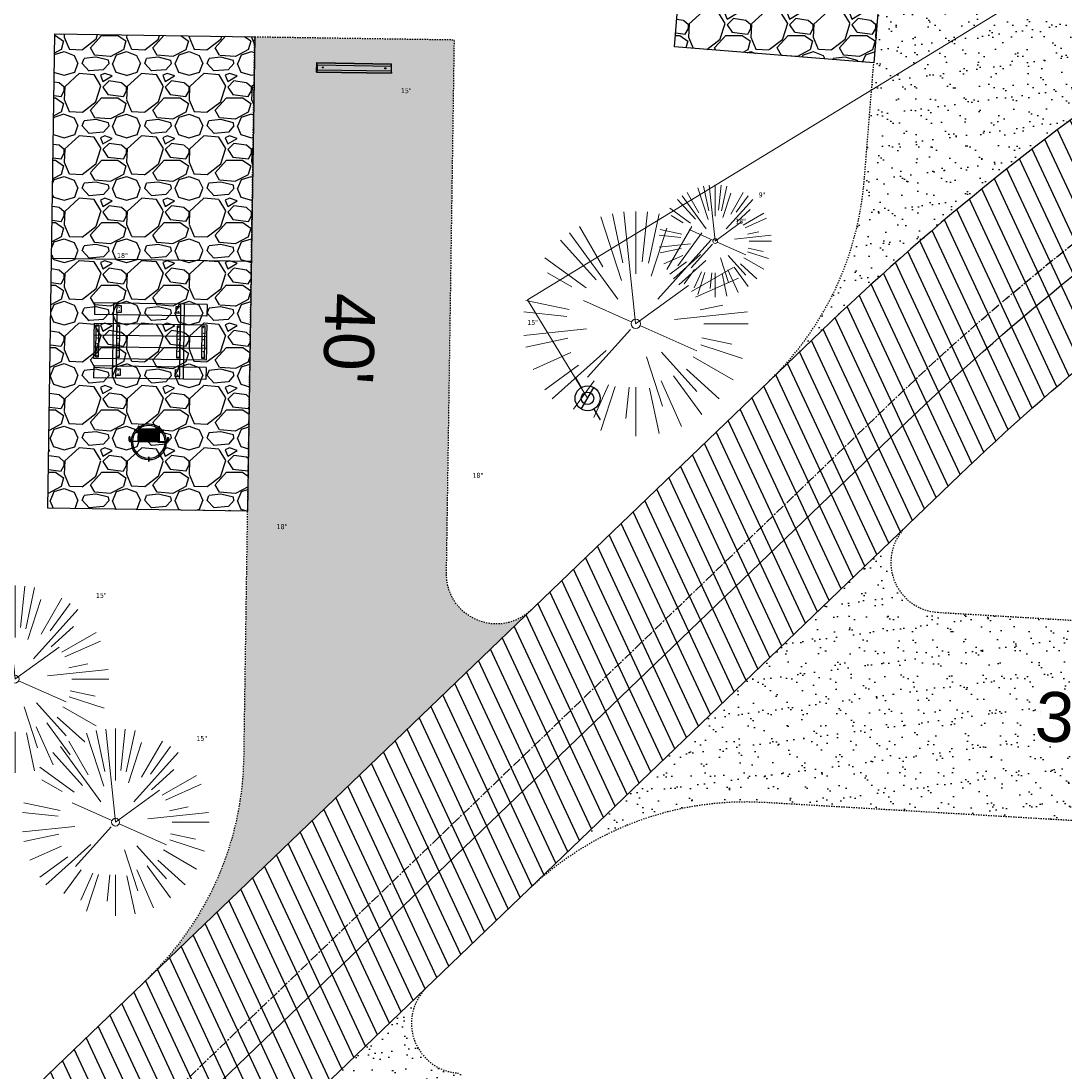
# Model space of a CAD drawing. Header units: feet. Extents: x 1134296 to 1140710, y 647902 to 649877.
# Tile 45 of 57: x 1134717 to 1134800, y 649174 to 649258. Entities that reach past the tile are written whole.
import ezdxf
from ezdxf.lldxf.tags import DXFTag

# ---------------------------------------------------------------- set-up
doc = ezdxf.new("R2010")
doc.units = ezdxf.units.FT
doc.header["$MEASUREMENT"] = 0
doc.linetypes.add('CENTER2', pattern=[1.125, 0.75, -0.125, 0.125, -0.125])
doc.linetypes.add('RAD', pattern=[0.13, 0.08, -0.05])
for name, color, linetype, lineweight in [('-ANGLE-IRON', 8, 'Continuous', 25), ('V-SITE-VEGE', 55, 'Continuous', 18), ('V-SITE-VEGE-TEXT', 8, 'Continuous', 18), ('V-UTIL-WATR-LINE', 8, 'WATER', 15)]:
    doc.layers.add(name, color=color, linetype=linetype, lineweight=lineweight)
for name, color, linetype in [('-BOLTS-LAGS-SCREWS', 7, 'Continuous'), ('-CONCRETE', 9, 'Continuous'), ('-HARDWARE', 7, 'Continuous'), ('-TIMBER', 5, 'Continuous'), ('C-CAMPSITE-PADS', 6, 'Continuous'), ('C-PRKG-ASPH', 8, 'Continuous'), ('C-PRKG-GRVL', 8, 'Continuous'), ('C-PRKG-WHEL-STOP', 9, 'Continuous'), ('C-ROAD-ASPHALT', 1, 'Continuous'), ('C-ROAD-CNTR', 1, 'CENTER2'), ('C-ROAD-GRVL', 1, 'RAD'), ('C-SWLK-GRVL-PATT', 8, 'Continuous'), ('C-UTIL-WATER-MEP', 7, 'WATER (.5x)'), ('G-XREF', 7, 'Continuous'), ('V-UTIL-WATR-STRC', 8, 'Continuous')]:
    doc.layers.add(name, color=color, linetype=linetype)
doc.styles.add('Arial', font='arial.ttf')
doc.styles.add('SEI-Dim & Leader', font='tahoma.ttf')
doc.styles.get("Standard").update_dxf_attribs({"font": 'arial.ttf'})
tags = doc.linetypes.add('WATER', pattern='A,1.5,-0.2,["W",Standard,S=0.08,R=0,X=-0.1,Y=-0.04],-0.05', length=1.75).pattern_tags.tags
tags[6] = DXFTag(74, 10)
tags = doc.linetypes.add('WATER (.5x)', pattern='A,0.75,-0.2,["W",Standard,S=0.08,R=0,X=-0.1,Y=-0.04],-0.05', length=1).pattern_tags.tags
tags[6] = DXFTag(74, 10)
pattern_1 = [(37.50000000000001, (0, 0), (-0.06299335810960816, 1.926823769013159), [0, -1.52, 0, -1.7, 0, -1.625]), (7.499999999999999, (0, 0), (1.769776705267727, 2.82214606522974), [0, -0.82, 0, -1.37, 0, -0.525]), (327.5, (-1.23, 0), (3.114141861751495, 0.005659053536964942), [0, -0.5, 0, -1.8, 0, -2.35]), (317.5, (-1.23, 0), (3.006126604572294, 0.8776755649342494), [0, -0.25, 0, -1.18, 0, -1.35])]
pattern_2 = [(228.012787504, (3.6, 5), (-40.00000000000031, -45.00000000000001), [0.67268, -66.5954402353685]), (184.969740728, (3.15, 4.5), (59.99999999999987, 5.000000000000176), [1.15434, -114.27962380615]), (132.510447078, (2, 4.4), (50.00000000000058, -54.99999999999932), [0.8139400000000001, -80.5801629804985]), (267.273689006, (0.05, 3.15), (5.000000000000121, 100.0000000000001), [1.05119, -104.067790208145]), (292.833654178, (0, 2.1), (-24.99999999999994, 60.00000000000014), [1.030775, -102.0468656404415]), (357.273689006, (0.4, 1.15), (-100.0000000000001, 5.000000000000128), [1.05119, -104.067790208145]), (37.6942404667, (1.45, 1.1), (-64.99999999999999, -49.99999999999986), [1.390145, -137.62424274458]), (72.2553283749, (2.55, 1.95), (35.00000000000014, 110), [1.31244, -129.9316074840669]), (121.429565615, (2.95, 3.2), (-40.0000000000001, 64.99999999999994), [1.05475, -104.420365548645]), (175.236358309, (2.4, 4.1), (54.99999999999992, -5.00000000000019), [1.20416, -59.0038128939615]), (222.397437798, (1.2, 4.2), (-59.99999999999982, -54.99999999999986), [1.55724, -154.1668750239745]), (138.814074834, (5, 3.1), (-35.00000000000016, 30), [0.5315049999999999, -52.61922406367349]), (171.46923439, (4.600000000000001, 3.45), (64.99999999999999, -9.999999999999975), [1.011185, -100.107557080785]), (225, (3.6, 3.6), (-5.551115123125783e-16, -4.999999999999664), [0.707105, -6.3639628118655]), (203.198590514, (3.25, 4.2), (24.99999999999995, 9.999999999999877), [0.38079, -37.6980755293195]), (291.801409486, (2.9, 4.050000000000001), (-4.99999999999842, 15.00000000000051), [0.538515, -26.3873090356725]), (30.96375653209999, (3.1, 3.55), (15.00000000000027, 9.999999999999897), [0.874645, -28.2801144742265]), (161.565051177, (3.85, 4), (10.00000000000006, -4.999999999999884), [0.632455, -15.178933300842]), (16.389540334, (0, 4.050000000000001), (49.99999999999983, 15.00000000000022), [0.886, -87.714225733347]), (70.3461759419, (0.8500000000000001, 4.3), (-20.0000000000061, -55.00000000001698), [0.7433049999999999, -73.58703873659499]), (293.198590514, (3.85, 5), (-9.999999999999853, 24.99999999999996), [0.761575, -37.3172905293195]), (343.610459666, (4.149999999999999, 4.3), (-49.99999999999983, 15.00000000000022), [0.8859999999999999, -87.71422573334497]), (339.44395478, (0, 0.95), (-25.00000000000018, 10.00000000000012), [0.8543999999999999, -41.86561872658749]), (294.775140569, (0.8, 0.65), (-25.00000000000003, 55.00000000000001), [0.71589, -70.87321531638]), (66.8014094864, (3.9, 0), (9.999999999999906, 24.99999999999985), [0.761575, -37.3172905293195]), (17.3540246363, (4.2, 0.7000000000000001), (-64.99999999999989, -19.99999999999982), [0.838155, -82.97711807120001]), (69.44395478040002, (1.45, 0), (-10.00000000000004, -24.99999999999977), [0.4272, -42.29281872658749]), (101.309932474, (3.6, 0), (-4.999999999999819, 20.00000000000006), [0.25495, -25.240147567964]), (165.963756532, (3.55, 0.25), (14.99999999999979, -5.000000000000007), [1.030775, -19.5847531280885]), (186.009005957, (2.55, 0.5), (50.00000000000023, 4.999999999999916), [0.9552499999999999, -94.56961587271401]), (303.690067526, (3.1, 3.1), (-4.999999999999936, 9.999999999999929), [0.7211099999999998, -17.30664637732]), (353.157226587, (3.5, 2.5), (85.00000000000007, -10.00000000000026), [1.25897, -124.6378131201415]), (60.9453959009, (4.75, 2.35), (-19.99999999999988, -34.99999999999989), [0.51478, -50.963370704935]), (90, (5, 2.8), (-4.999999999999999, 5), [0.3, -4.699999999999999]), (120.256437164, (2.45, 0.65), (20.00000000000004, -35.00000000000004), [0.69462, -68.76759994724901]), (48.01278750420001, (2.1, 1.25), (40, 44.99999999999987), [1.34536, -65.92276023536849]), (0, (3, 2.25), (5, 5), [1.3, -3.7]), (325.3048464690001, (4.3, 2.25), (50.0000000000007, -34.99999999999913), [0.7905699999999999, -78.26637150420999]), (254.054604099, (4.95, 1.8), (-5.000000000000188, -20.00000000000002), [0.72801, -35.6725394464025]), (207.645975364, (4.75, 1.1), (-94.99999999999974, -50.00000000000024), [1.185325, -117.347370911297]), (175.42607874, (3.7, 0.55), (-64.99999999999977, 5.000000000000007), [1.253995, -124.1453670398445])]

# ---------------------------------------------------------------- blocks, each defined once
blk = doc.blocks.new('V-SITE-VEGE-Coniferious Tree 2')
at = {"color": 0, "linetype": 'ByBlock'}
for p, q in [((-0.06264093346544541, 0.1926377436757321), (-0.1545378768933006, 0.4755369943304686)), ((-0.0574950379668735, 0.2703678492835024), (-0.1039851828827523, 0.4890788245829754)), ((-0.0003172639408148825, 0.0025937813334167), (-0.05229705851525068, 0.4972664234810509)), ((-3.601054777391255e-05, 0.2219193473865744), (-3.601054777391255e-05, 0.5000060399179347)), ((0.02890183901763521, 0.2753366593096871), (0.05222503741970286, 0.4972664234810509)), ((0.0571938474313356, 0.2692740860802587), (0.1039131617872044, 0.4890788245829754)), ((-0.1460065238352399, 0.2528363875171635), (-0.2500390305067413, 0.4330260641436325)), ((0.06850648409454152, 0.2109817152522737), (0.1382469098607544, 0.425630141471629)), ((0.139142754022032, 0.2410654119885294), (0.2499670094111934, 0.4330260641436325)), ((-0.07913071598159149, 0.1088658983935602), (-0.2939353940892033, 0.4045257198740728)), ((0.1868724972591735, 0.2572635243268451), (0.2938633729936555, 0.4045257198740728)), ((-0.1756943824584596, 0.1950752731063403), (-0.3346129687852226, 0.3715878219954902)), ((0.09777767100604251, 0.108636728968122), (0.3345409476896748, 0.3715878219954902)), ((-0.2201011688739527, 0.1598873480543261), (-0.4045617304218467, 0.2938993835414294)), ((0.1919663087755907, 0.1728666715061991), (0.3115823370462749, 0.2805763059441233)), ((0.2487690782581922, 0.143647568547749), (0.4329900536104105, 0.2500030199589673)), ((-0.2844040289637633, 0.1641894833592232), (-0.393144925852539, 0.2269610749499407)), ((0.2658942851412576, 0.1183972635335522), (0.4567507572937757, 0.2033670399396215)), ((-0.0009318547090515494, -0.0006770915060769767), (0.2349564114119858, 0.1707208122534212)), ((-0.2961437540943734, 0.06292784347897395), (-0.4891148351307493, 0.1039491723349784)), ((-0.01992166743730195, 0.008854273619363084), (-0.2318825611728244, 0.1032199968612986)), ((-0.3060292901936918, 0.03215663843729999), (-0.4973024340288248, 0.05226104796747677)), ((0.173080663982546, 0.01818771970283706), (0.497230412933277, 0.05226104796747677)), ((0.2872695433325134, 0.06106323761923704), (0.3884790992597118, 0.08257391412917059)), ((0.3024988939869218, 0), (0.4999700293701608, 0)), ((-0.2182782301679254, -0.02292736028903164), (-0.4973024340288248, -0.05226104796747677)), ((-0.02300503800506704, -0.02554197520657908), (-0.2137781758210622, -0.2373882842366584)), ((0.01849546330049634, -0.008260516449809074), (0.2719985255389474, -0.1211160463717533)), ((-0.302185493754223, -0.0642195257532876), (-0.4891148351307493, -0.1039491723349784)), ((0.2936342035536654, -0.06241742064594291), (0.4274066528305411, -0.09084484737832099)), ((-0.2881436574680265, -0.1282723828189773), (-0.4568227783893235, -0.2033670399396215)), ((-0.1320480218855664, -0.1188660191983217), (-0.3716238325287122, -0.3345769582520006)), ((0.1143820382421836, -0.1271057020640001), (0.2718110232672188, -0.301920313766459)), ((0.2891445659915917, -0.09395946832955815), (0.4755009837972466, -0.1545018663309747)), ((-0.254528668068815, -0.1848980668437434), (-0.4045617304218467, -0.2938993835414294)), ((0.04781873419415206, -0.1473038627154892), (0.1192466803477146, -0.3671294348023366)), ((0.2555295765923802, -0.1475434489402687), (0.4329900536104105, -0.2500030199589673)), ((0.1688618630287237, -0.2324611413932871), (0.2938633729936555, -0.4045257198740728)), ((0.2253521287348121, -0.2029399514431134), (0.3715518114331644, -0.3345769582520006)), ((-0.1842986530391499, -0.2536176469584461), (-0.2766747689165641, -0.3807650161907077)), ((-0.1213812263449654, -0.2725449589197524), (-0.1855903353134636, -0.4167758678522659)), ((-0.09098502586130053, -0.2799408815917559), (-0.1545378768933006, -0.4755369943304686)), ((0.1131111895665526, -0.2541280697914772), (0.2033310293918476, -0.4567867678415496)), ((-0.02966136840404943, -0.2817638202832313), (-0.04434904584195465, -0.4216092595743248)), ((-3.601054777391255e-05, -0.2817638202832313), (-3.601054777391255e-05, -0.5000060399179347)), ((0.06104806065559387, -0.2873055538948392), (0.1039131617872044, -0.4890788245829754))]:
    blk.add_line(p, q, dxfattribs=at)
blk.add_circle((-3.601054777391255e-05, 0), 0.02083358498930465)
blk = doc.blocks.new('V-UTIL-IRRI-Spigot')
for points in [[(-0.9999999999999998, 1.732050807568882), (-0.4999999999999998, 0.866025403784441)], [(-0.4999999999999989, -0.8660254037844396), (0.4999999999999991, 0.8660254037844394)], [(0.5000000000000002, -0.8660254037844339), (1, -1.732050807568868)]]:
    blk.add_lwpolyline(points)
for radius in [1, 0.5]:
    blk.add_circle((0, 0), radius)
blk = doc.blocks.new('C_XBASE-PACTOLA_02403811')
at = {"layer": 'V-UTIL-WATR-LINE', "flags": 128}
blk.add_lwpolyline([(1134761.95443283, 649228.2074229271), (1134757.132970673, 649236.1055957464), (1134809.021527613, 649267.7768648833, -0.09855839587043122), (1134890.656012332, 649302.8580677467), (1134946.432, 649283.888)], format="xyb", dxfattribs=at)
at = {"layer": 'V-SITE-VEGE'}
for p, xscale, yscale, zscale in [((1134772.177, 649240.798), 8.999891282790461, 8.999891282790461, 8.999891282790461), ((1134765.811, 649234.184), 17.99978256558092, 17.99978256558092, 17.99978256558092), ((1134716.102, 649205.709), 14.99981880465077, 14.99981880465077, 14.99981880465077), ((1134724.147, 649194.25), 14.99981880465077, 14.99981880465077, 14.99981880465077)]:
    blk.add_blockref('V-SITE-VEGE-Coniferious Tree 2', p, dxfattribs=dict(at, xscale=xscale, yscale=yscale, zscale=zscale))
at = {"layer": 'V-UTIL-WATR-STRC'}
blk.add_blockref('V-UTIL-IRRI-Spigot', (1134761.95443283, 649228.2074229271), dxfattribs=at)
at = {"layer": 'V-SITE-VEGE-TEXT', "char_height": 0.4, "attachment_point": 7, "style": 'SEI-Dim & Leader'}
for s, insert in [('15"', (1134747.009453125, 649252.645)), ('9"', (1134775.664671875, 649244.298)), ('18"', (1134773.78634375, 649242.184)), ('18"', (1134724.27334375, 649239.439)), ('15"', (1134757.131453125, 649234.076)), ('18"', (1134752.74434375, 649221.829)), ('18"', (1134737.05234375, 649217.719)), ('15"', (1134722.581453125, 649212.209)), ('15"', (1134730.626453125, 649200.75))]:
    blk.add_mtext(s, dxfattribs=dict(at, insert=insert))
blk = doc.blocks.new('Wheel_Stop')
for points in [[(-36, 6.75), (36, 6.75)], [(-36, -2.25), (-36, 6.75)], [(-35.625, 4.5), (-36, 6.75)], [(-35.625, 0), (-36, -2.25)], [(-35.955, 6.48), (35.955, 6.48)], [(-35.625, 4.5), (-35.625, 0)], [(-35.625, 4.5), (35.625, 4.5)], [(-35.625, 0), (35.625, 0)], [(35.625, 4.5), (36, 6.75)], [(35.625, 4.5), (35.625, 0)], [(35.625, 0), (36, -2.25)], [(36, -2.25), (36, 6.75)], [(-36, -2.25), (36, -2.25)], [(-35.955, -1.98), (35.955, -1.98)]]:
    blk.add_lwpolyline(points)
for centre in [(-30, 2.25), (30, 2.25)]:
    blk.add_circle(centre, 0.5)
blk = doc.blocks.new('10FT_Precast Table')
at = {"layer": '-ANGLE-IRON'}
for p, q in [((-28.53399626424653, 27.12499979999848), (-28.53399626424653, 33.62500020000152)), ((-28.53399626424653, 33.62500020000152), (-24.53403626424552, 33.62500020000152)), ((-24.53403626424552, 33.62500020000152), (-24.53403626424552, 27.12499979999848)), ((28.46604333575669, 27.12499979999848), (28.46604333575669, 33.62500020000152)), ((28.46604333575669, 33.62500020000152), (32.4660033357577, 33.62500020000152)), ((32.4660033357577, 33.62500020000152), (32.4660033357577, 27.12499979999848)), ((-24.53403626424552, 27.12499979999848), (-28.53399626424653, 27.12499979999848)), ((32.4660033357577, 27.12499979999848), (28.46604333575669, 27.12499979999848)), ((-49.49999999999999, 15.84066587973), (-52.49999999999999, 15.84066587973)), ((-52.49999999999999, 15.84066587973), (-52.49999999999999, -14.65933416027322)), ((-49.49999999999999, -14.65933416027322), (-49.49999999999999, 15.84066587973)), ((-25.53399626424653, 15.8406658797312), (-28.53399626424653, 15.8406658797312)), ((-28.53399626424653, 15.8406658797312), (-28.53399626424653, -14.65933416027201)), ((-25.53399626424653, -14.65933416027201), (-25.53399626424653, 15.8406658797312)), ((32.4660033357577, 15.84066587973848), (29.4660033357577, 15.84066587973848)), ((29.4660033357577, 15.84066587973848), (29.4660033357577, -14.65933416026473)), ((32.4660033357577, -14.65933416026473), (32.4660033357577, 15.84066587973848)), ((52.50000000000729, 15.8406658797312), (49.50000000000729, 15.8406658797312)), ((49.50000000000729, 15.8406658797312), (49.50000000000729, -14.65933416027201)), ((52.50000000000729, -14.65933416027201), (52.50000000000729, 15.8406658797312)), ((-52.49999999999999, -14.65933416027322), (-49.49999999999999, -14.65933416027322)), ((-28.53399626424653, -14.65933416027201), (-25.53399626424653, -14.65933416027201)), ((29.4660033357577, -14.65933416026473), (32.4660033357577, -14.65933416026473)), ((49.50000000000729, -14.65933416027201), (52.50000000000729, -14.65933416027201)), ((-28.53399626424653, -33.62500019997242), (-28.53399626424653, -27.12499979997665)), ((-28.53399626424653, -27.12499979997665), (-24.53403626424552, -27.12499979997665)), ((-24.53403626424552, -27.12499979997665), (-24.53403626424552, -33.62500019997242)), ((28.46604333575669, -33.62500019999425), (28.46604333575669, -27.1249997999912)), ((28.46604333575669, -27.1249997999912), (32.4660033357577, -27.1249997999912)), ((32.4660033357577, -27.1249997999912), (32.4660033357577, -33.62500019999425)), ((-24.53403626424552, -33.62500019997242), (-28.53399626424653, -33.62500019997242)), ((32.4660033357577, -33.62500019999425), (28.46604333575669, -33.62500019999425))]:
    blk.add_line(p, q, dxfattribs=at)
at = {"layer": '-BOLTS-LAGS-SCREWS'}
for centre in [(-26.53401626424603, 32.12500020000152), (30.46602333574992, 32.12500020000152), (-26.53401626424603, 28.62499979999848), (30.46602333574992, 28.62499979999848), (-50.99999999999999, 14.84066987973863), (-27.03399626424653, 14.84066987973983), (30.9660033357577, 14.84066987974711), (51.00000000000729, 14.84066987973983), (-50.99999999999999, 9.340670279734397), (-50.99999999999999, 3.340670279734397), (-27.03399626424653, 9.340670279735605), (-27.03399626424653, 3.340670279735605), (30.9660033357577, 9.34067027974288), (30.9660033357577, 3.340670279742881), (51.00000000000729, 9.340670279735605), (51.00000000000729, 3.340670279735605), (-50.99999999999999, -2.159338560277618), (-50.99999999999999, -8.159338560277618), (-27.03399626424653, -2.15933856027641), (-27.03399626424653, -8.15933856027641), (30.9660033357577, -2.159338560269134), (30.9660033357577, -8.159338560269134), (51.00000000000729, -2.15933856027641), (51.00000000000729, -8.15933856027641), (-50.99999999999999, -13.65933816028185), (-27.03399626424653, -13.65933816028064), (30.9660033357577, -13.65933816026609), (51.00000000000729, -13.65933816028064), (-26.53401626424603, -28.62499979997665), (30.46602333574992, -28.6249997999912), (-26.53401626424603, -32.12500019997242), (30.46602333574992, -32.12500019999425)]:
    blk.add_circle(centre, 0.15625000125, dxfattribs=at)
at = {"layer": '-CONCRETE'}
for p, q in [((-32.03399630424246, -35.99999999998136), (-32.03399630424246, 35.99999999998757)), ((-28.53399626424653, 35.99999999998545), (-28.53399626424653, 33.62500020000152)), ((32.4660033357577, 36), (32.4660033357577, 33.62500020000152)), ((35.96600337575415, -35.99999999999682), (35.96600337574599, 35.99999999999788)), ((-28.53399626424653, -27.12499979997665), (-28.53399626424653, 27.12499979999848)), ((32.4660033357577, -27.1249997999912), (32.4660033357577, 27.12499979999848)), ((-28.53399626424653, -35.99999999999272), (-28.53399626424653, -33.62500019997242)), ((32.4660033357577, -33.62500019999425), (32.4660033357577, -36))]:
    blk.add_line(p, q, dxfattribs=at)
at = {"layer": '-TIMBER'}
for p, q in [((-53.99999999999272, 24.74999999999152), (-54, 35.99999999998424)), ((-54, 35.99999999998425), (54, 36.0000000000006)), ((54.00000000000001, 24.75000000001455), (54.00000000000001, 36)), ((-54, 24.74999999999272), (53.99999999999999, 24.74999999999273)), ((-53.99999999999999, 6.465667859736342), (-53.99999999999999, 17.71566785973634)), ((-53.99999999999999, 17.71566785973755), (54, 17.71566785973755)), ((54.00000000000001, 17.71566785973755), (54.00000000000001, 6.46566785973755)), ((-53.99999999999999, 6.46566785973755), (54, 6.46566785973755)), ((-53.99999999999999, -5.034336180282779), (-53.99999999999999, 6.215667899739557)), ((-53.99999999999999, 6.215667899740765), (54, 6.215667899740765)), ((54.00000000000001, 6.215667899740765), (54.00000000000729, -5.034336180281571)), ((54.00000000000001, -5.034336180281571), (-53.99999999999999, -5.034336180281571)), ((-53.99999999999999, -16.53433614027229), (-53.99999999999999, -5.28433614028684)), ((54.00000000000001, -5.284336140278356), (-53.99999999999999, -5.284336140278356)), ((54.00000000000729, -5.28433614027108), (54.00000000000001, -16.53433614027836)), ((54.00000000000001, -16.53433614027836), (-53.99999999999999, -16.53433614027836)), ((-54, -35.99999999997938), (-53.99999999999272, -24.74999999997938)), ((-54, -24.74999999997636), (53.99999999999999, -24.75000000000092)), ((54.00000000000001, -36), (54.00000000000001, -24.75)), ((-54, -35.99999999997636), (53.99999999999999, -36.00000000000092))]:
    blk.add_line(p, q, dxfattribs=at)
blk = doc.blocks.new('*X386')
at = {"color": 0}
for p, q in [((146.0622026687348, 353.5980429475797), (146.1426743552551, 353.6785146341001)), ((146.0622026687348, 352.8909361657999), (146.8122026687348, 353.6409361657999)), ((146.0622026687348, 352.5373827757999), (146.8122026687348, 353.2873827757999)), ((146.0622026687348, 351.8302759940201), (146.8122026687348, 352.5802759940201)), ((146.0622026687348, 351.4767226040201), (146.8122026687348, 352.2267226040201)), ((146.0622026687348, 350.7696158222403), (146.8122026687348, 351.5196158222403)), ((146.3246548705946, 350.6785146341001), (146.8122026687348, 351.1660624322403))]:
    blk.add_line(p, q, dxfattribs=at)
blk = doc.blocks.new('Pilot Rocks FS-30_18_PA')
at = {"layer": '-HARDWARE'}
for p, q in [((-8.817777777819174, 0.04421580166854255), (-17.86666666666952, 0.04421580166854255)), ((-17.86666666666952, 0.04421580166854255), (-12.77892653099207, 0.04421580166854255)), ((-10.20000000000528, 0.04421580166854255), (10.19999999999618, 0.04421580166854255)), ((8.817777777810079, 0.04421580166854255), (17.86666666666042, 0.04421580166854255)), ((12.77892653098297, 0.04421580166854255), (17.86666666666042, 0.04421580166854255)), ((-18.93333333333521, -4.555784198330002), (-18.93333333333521, -1.355784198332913)), ((-18.93333333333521, -1.355784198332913), (-18.86666666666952, -1.355784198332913)), ((-18.86666666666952, -1.355784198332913), (-18.86666666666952, -0.9557841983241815)), ((-18.86666666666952, -1.355784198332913), (-18.86666666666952, -0.9557841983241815)), ((-18.20000000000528, -1.355784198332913), (-18.20000000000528, -0.9557841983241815)), ((-18.20000000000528, -0.9557841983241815), (-18.20000000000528, -1.355784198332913)), ((-18.20000000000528, -1.355784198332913), (-18.13333333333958, -1.355784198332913)), ((-18.13333333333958, -1.355784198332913), (-18.13333333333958, -4.555784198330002)), ((-8.817777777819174, -0.6224508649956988), (-17.86666666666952, -0.6224508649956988)), ((-13.33940419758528, -0.6224508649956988), (-17.86666666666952, -0.6224508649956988)), ((-10.20000000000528, -0.6224508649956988), (10.19999999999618, -0.6224508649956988)), ((-10.20000000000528, -0.6224508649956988), (-10.20000000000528, -11.31238912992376)), ((-9.533333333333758, -0.6224508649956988), (-9.533333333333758, -11.31238912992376)), ((-8.817777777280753, -0.6224508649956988), (-8.817777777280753, -11.64572246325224)), ((-8.284444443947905, -0.6224508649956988), (-8.284444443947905, -11.64572246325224)), ((-7.502222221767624, -0.6224508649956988), (-7.502222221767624, -11.64572246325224)), ((-6.9688888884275, -0.6224508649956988), (-6.9688888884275, -11.64572246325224)), ((-6.18666666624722, -0.6224508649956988), (-6.18666666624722, -11.64572246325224)), ((-5.653333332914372, -0.6224508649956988), (-5.653333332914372, -11.64572246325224)), ((-4.871111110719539, -0.6224508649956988), (-4.871111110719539, -11.64572246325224)), ((-4.337777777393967, -0.6224508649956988), (-4.337777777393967, -11.64572246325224)), ((-3.555555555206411, -0.6224508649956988), (-3.555555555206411, -11.64572246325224)), ((-3.022222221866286, -0.6224508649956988), (-3.022222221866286, -11.64572246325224)), ((-2.23999999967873, -0.6224508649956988), (-2.23999999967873, -11.64572246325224)), ((-1.706666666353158, -0.6224508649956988), (-1.706666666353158, -11.64572246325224)), ((-0.9244444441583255, -0.6224508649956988), (-0.9244444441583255, -11.64572246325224)), ((-0.3911111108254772, -0.6224508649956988), (-0.3911111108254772, -11.64572246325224)), ((0.3911111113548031, -0.6224508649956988), (0.3911111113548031, -11.64572246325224)), ((0.9244444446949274, -0.6224508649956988), (0.9244444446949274, -11.64572246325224)), ((1.706666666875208, -0.6224508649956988), (1.706666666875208, -11.64572246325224)), ((2.240000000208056, -0.6224508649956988), (2.240000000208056, -11.64572246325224)), ((3.022222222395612, -0.6224508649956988), (3.022222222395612, -11.64572246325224)), ((3.555555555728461, -0.6224508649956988), (3.555555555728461, -11.64572246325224)), ((4.337777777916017, -0.6224508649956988), (4.337777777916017, -11.64572246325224)), ((4.871111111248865, -0.6224508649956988), (4.871111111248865, -11.64572246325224)), ((5.653333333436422, -0.6224508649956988), (5.653333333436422, -11.64572246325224)), ((6.18666666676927, -0.6224508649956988), (6.18666666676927, -11.64572246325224)), ((6.968888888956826, -0.6224508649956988), (6.968888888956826, -11.64572246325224)), ((7.502222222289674, -0.6224508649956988), (7.502222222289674, -11.64572246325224)), ((8.28444444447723, -0.6224508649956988), (8.28444444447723, -11.64572246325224)), ((8.817777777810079, -0.6224508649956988), (8.817777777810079, -11.64572246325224)), ((17.86666666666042, -0.6224508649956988), (8.817777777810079, -0.6224508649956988)), ((9.533333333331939, -0.6224508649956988), (9.533333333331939, -11.31238912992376)), ((10.19999999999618, -0.6224508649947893), (10.19999999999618, -11.31238912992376)), ((18.13333333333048, -4.555784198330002), (18.13333333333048, -1.355784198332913)), ((18.13333333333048, -1.355784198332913), (18.19999999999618, -1.355784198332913)), ((18.93333333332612, -4.555784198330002), (18.13333333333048, -4.555784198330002)), ((18.19999999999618, -1.355784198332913), (18.19999999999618, -0.9557841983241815)), ((18.19999999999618, -1.355784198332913), (18.19999999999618, -0.9557841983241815)), ((18.86666666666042, -1.355784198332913), (18.86666666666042, -0.9557841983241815)), ((18.86666666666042, -0.9557841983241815), (18.86666666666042, -1.355784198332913)), ((18.86666666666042, -1.355784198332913), (18.93333333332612, -1.355784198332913)), ((18.93333333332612, -1.355784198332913), (18.93333333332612, -4.555784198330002)), ((-10.20000000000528, -11.31238912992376), (-10.20000000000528, -14.84572246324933)), ((-10.20000000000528, -13.68324198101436), (-10.20000000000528, -14.84572246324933)), ((-9.533333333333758, -11.31238912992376), (-9.533333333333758, -14.84572246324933)), ((-9.533333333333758, -11.64572246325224), (9.533333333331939, -11.64572246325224)), ((-9.533333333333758, -12.31238912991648), (9.533333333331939, -12.31238912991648)), ((-9.533333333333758, -14.84572246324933), (-9.533333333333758, -14.47618734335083)), ((9.533333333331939, -11.31238912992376), (9.533333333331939, -14.84572246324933)), ((9.533333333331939, -14.47618734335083), (9.533333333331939, -14.84572246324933)), ((10.19999999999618, -11.31238912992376), (10.19999999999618, -14.84572246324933)), ((10.19999999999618, -14.84572246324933), (10.19999999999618, -13.68324198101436))]:
    blk.add_line(p, q, dxfattribs=at)
at = {"layer": '-HARDWARE', "flags": 128}
for points in [[(0.04426932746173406, 18.18944163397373, 1), (-0.6223972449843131, 18.18908719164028), (-0.6206959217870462, 14.98908764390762, 1), (0.04597065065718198, 14.98944208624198), (0.04426932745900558, 18.18944163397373)], [(-11.77825193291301, -8.933957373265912, -1), (-11.29140720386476, -9.3893985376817), (-13.47752479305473, -11.72625323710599, -1), (-13.96436952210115, -11.27081207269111), (-11.77825193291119, -8.93395737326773)], [(11.77825193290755, -8.933957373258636, 1), (11.29140720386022, -9.389398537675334), (13.47752479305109, -11.72625323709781, 1), (13.96436952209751, -11.27081207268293), (11.77825193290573, -8.933957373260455)]]:
    blk.add_lwpolyline(points, format="xyb", dxfattribs=at)
at = {"layer": '-HARDWARE'}
for points in [[(-18.93333333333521, -4.555784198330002), (-18.93333333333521, -1.355784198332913), (-18.13333333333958, -1.355784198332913), (-18.13333333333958, -4.555784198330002)], [(-7.502222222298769, -11.64572246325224), (-8.28444444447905, -11.64572246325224), (-8.28444444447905, -0.6224508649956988), (-7.502222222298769, -0.6224508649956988)], [(-6.186666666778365, -11.64572246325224), (-6.968888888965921, -11.64572246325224), (-6.968888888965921, -0.6224508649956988), (-6.186666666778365, -0.6224508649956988)], [(-4.87111111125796, -11.64572246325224), (-5.653333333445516, -11.64572246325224), (-5.653333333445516, -0.6224508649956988), (-4.87111111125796, -0.6224508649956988)], [(-3.555555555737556, -11.64572246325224), (-4.337777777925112, -11.64572246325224), (-4.337777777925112, -0.6224508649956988), (-3.555555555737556, -0.6224508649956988)], [(-2.240000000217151, -11.64572246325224), (-3.022222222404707, -11.64572246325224), (-3.022222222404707, -0.6224508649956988), (-2.240000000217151, -0.6224508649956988)], [(-0.9244444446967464, -11.64572246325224), (-1.706666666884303, -11.64572246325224), (-1.706666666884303, -0.6224508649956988), (-0.9244444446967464, -0.6224508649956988)], [(-0.3911111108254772, -11.64572246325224), (0.3911111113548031, -11.64572246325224), (0.3911111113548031, -0.6224508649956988), (-0.3911111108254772, -0.6224508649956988)], [(0.9244444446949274, -11.64572246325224), (1.706666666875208, -11.64572246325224), (1.706666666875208, -0.6224508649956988), (0.9244444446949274, -0.6224508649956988)], [(2.240000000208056, -11.64572246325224), (3.022222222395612, -11.64572246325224), (3.022222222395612, -0.6224508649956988), (2.240000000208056, -0.6224508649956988)], [(3.555555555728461, -11.64572246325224), (4.337777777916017, -11.64572246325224), (4.337777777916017, -0.6224508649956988), (3.555555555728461, -0.6224508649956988)], [(4.871111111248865, -11.64572246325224), (5.653333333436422, -11.64572246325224), (5.653333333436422, -0.6224508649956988), (4.871111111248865, -0.6224508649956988)], [(6.18666666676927, -11.64572246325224), (6.968888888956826, -11.64572246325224), (6.968888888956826, -0.6224508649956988), (6.18666666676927, -0.6224508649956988)], [(7.502222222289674, -11.64572246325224), (8.28444444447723, -11.64572246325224), (8.28444444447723, -0.6224508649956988), (7.502222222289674, -0.6224508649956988)], [(18.93333333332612, -4.555784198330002), (18.93333333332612, -1.355784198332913), (18.13333333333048, -1.355784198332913), (18.13333333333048, -4.555784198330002)]]:
    blk.add_lwpolyline(points, close=True, dxfattribs=at)
for centre, radius, start, end in [((0, 9.094947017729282e-13), 17.06666666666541, 0.1484403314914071, 179.8515596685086), ((0, 0), 15.73333333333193, 0.1610200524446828, 179.8389799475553), ((-17.86666666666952, -0.9557841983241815), 1, 90, 180), ((-17.86666666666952, -0.9557841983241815), 1, 90, 180), ((17.86666666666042, -0.9557841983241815), 1, 0, 90), ((17.86666666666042, -0.9557841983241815), 1, 0, 90), ((-17.86666666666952, -0.9557841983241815), 0.3333333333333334, 90, 180), ((-17.86666666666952, -0.9557841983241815), 0.3333333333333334, 90, 180), ((0, 9.094947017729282e-13), 17.06666666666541, 182.0901397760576, 220.7490543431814), ((0, 0), 15.73333333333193, 182.2673591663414, 220.2247561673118), ((0, 0), 15.73333333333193, 319.7752438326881, 357.7326408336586), ((0, 9.094947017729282e-13), 17.06666666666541, 319.2509456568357, 357.9098602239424), ((17.86666666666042, -0.9557841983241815), 0.3333333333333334, 0, 90), ((17.86666666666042, -0.9557841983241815), 0.3333333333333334, 0, 90), ((-9.094947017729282e-13, 1.818989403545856e-12), 17.06666666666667, 220.7490543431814, 233.2977773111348), ((-9.094947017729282e-13, 1.818989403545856e-12), 15.73333333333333, 220.2247561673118, 229.5860659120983), ((-9.866666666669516, -11.64572246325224), 0.3333333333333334, 0, 180), ((-9.866666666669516, -14.84572246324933), 0.3333333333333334, 180, 0), ((-9.866666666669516, -14.84572246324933), 0.3333333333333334, 180, 0), ((-9.094947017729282e-13, 1.818989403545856e-12), 15.73333333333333, 232.7040475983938, 307.2959524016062), ((-9.094947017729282e-13, 1.818989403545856e-12), 17.06666666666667, 236.0413981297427, 303.9586018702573), ((9.866666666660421, -11.64572246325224), 0.3333333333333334, 0, 180), ((9.866666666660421, -14.84572246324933), 0.3333333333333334, 180, 0), ((9.866666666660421, -14.84572246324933), 0.3333333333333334, 180, 0), ((-9.094947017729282e-13, 1.818989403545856e-12), 15.73333333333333, 310.4139340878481, 319.7752438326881), ((-6.821210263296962e-11, 6.548361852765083e-11), 17.06666666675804, 306.7022226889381, 319.2509456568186)]:
    blk.add_arc(centre, radius, start, end, dxfattribs=at)
at = {"layer": '-HARDWARE', "rotation": 180}
for p, xscale, yscale, zscale in [((137.6663495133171, 372.583162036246), 1.066666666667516, 1.066666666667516, 1.066666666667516), ((-137.6663495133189, 372.583162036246), -1.066666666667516, 1.066666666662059, 1.066666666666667)]:
    blk.add_blockref('*X386', p, dxfattribs=dict(at, xscale=xscale, yscale=yscale, zscale=zscale))
blk = doc.blocks.new('C_PBASE-PACTOLA_02403811')
at = {"layer": 'C-CAMPSITE-PADS'}
for points in [[(1134787.941336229, 649292.9513410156), (1134784.879992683, 649255.0748552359), (1134768.931998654, 649256.3638419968), (1134771.993342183, 649294.2403277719)], [(1134735.291794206, 649257.1714878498), (1134734.727943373, 649219.175671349), (1134718.72970483, 649219.4130822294), (1134719.293555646, 649257.4088987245)]]:
    blk.add_lwpolyline(points, close=True, dxfattribs=at)
at = {"layer": 'C-ROAD-ASPHALT'}
blk.add_lwpolyline([(1134916.811965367, 648653.2299950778), (1134952.321656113, 648718.215074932, 0.01915469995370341), (1134969.657277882, 648753.0477392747), (1135036.873309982, 648902.1641641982, 0.009218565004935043), (1135044.254367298, 648919.3790657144), (1135101.509820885, 649060.0203951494, 0.04927264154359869), (1135107.544114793, 649080.3791714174), (1135113.245677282, 649110.0761826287, 0.3025232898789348), (1135079.742163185, 649189.7952543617), (1135017.583038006, 649231.0012923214, 0.03670103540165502), (1134952.658282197, 649267.4907225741), (1134930.361796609, 649277.95101182, 0.265468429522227), (1134828.518541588, 649269.7547374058), (1134807.494103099, 649255.3935736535, 0.04164346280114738), (1134780.654611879, 649233.5777859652), (1134706.829601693, 649162.5981949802, 0.05765878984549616), (1134625.196538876, 649063.6602364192, -0.5722564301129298), (1134616.582948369, 649064.0343807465), (1134601.857481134, 649091.7855040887)], format="xyb", dxfattribs=at)
blk.add_lwpolyline([(1134609.502741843, 649004.1715281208, -0.08481675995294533), (1134717.918854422, 649151.0643979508), (1134791.743864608, 649222.0439889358, -0.04164346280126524), (1134816.518779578, 649242.1816391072), (1134837.543218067, 649256.5428028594, -0.2654684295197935), (1134923.566161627, 649263.4658695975), (1134945.862647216, 649253.0055803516, -0.03670103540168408), (1135008.742528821, 649217.6654234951), (1135070.901654, 649176.4593855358, -0.3025232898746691), (1135097.532652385, 649113.0929439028), (1135091.831089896, 649083.3959326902, -0.0492726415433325), (1135086.690765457, 649066.0532714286), (1135029.43531187, 648925.4119419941, -0.009218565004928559), (1135022.286728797, 648908.7392420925), (1134970.105907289, 648792.9779079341, 0.09466954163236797), (1134957.786175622, 648834.7349342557), (1134921.92741579, 648904.3472810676, 0.300313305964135), (1134722.086161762, 649016.5601342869), (1134632.500993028, 649010.1122188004, 0.09071439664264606)], format="xyb", close=True, dxfattribs=at)
at = {"layer": 'C-ROAD-CNTR', "flags": 128}
blk.add_lwpolyline([(1134682.815781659, 648422.2458494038), (1134669.21986276, 648425.8462855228, -0.1774687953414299), (1134620.150062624, 648460.1534391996), (1134616.502637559, 648465.3792168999, -0.1042089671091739), (1134576.197064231, 648560.2628234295), (1134558.554057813, 648650.0509356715, -0.01381007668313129), (1134553.979962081, 648677.2843639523), (1134544.902369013, 648742.2703875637, -0.09433329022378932), (1134550.434197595, 648854.3354307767), (1134558.997505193, 648889.7214101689, -0.1428635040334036), (1134712.374228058, 649156.8312964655), (1134786.199238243, 649227.8108874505, -0.04164346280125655), (1134812.006441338, 649248.7876063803), (1134833.030879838, 649263.1487701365, -0.2654684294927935), (1134926.96397912, 649270.7084407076), (1134949.260464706, 649260.2481514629, -0.03670103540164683), (1135013.162783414, 649224.3333579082), (1135075.321908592, 649183.1273199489, -0.3025232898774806), (1135105.389164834, 649111.5845632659), (1135099.687602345, 649081.8875520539, -0.04927264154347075), (1135094.100293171, 649063.036833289), (1135036.844839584, 648922.3955038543, -0.009218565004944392), (1135029.58001939, 648905.4517031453), (1134962.363987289, 648756.3352782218, -0.01915469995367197), (1134945.301367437, 648722.0511597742), (1134909.791676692, 648657.06607992, -0.111236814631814), (1134866.238656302, 648607.5744966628), (1134762.181369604, 648532.0907847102, 0.3229446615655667), (1134716.395894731, 648393.2215671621), (1134719.721086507, 648382.7059234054, -0.1714240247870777), (1134715.287797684, 648249.5554414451), (1134707.163513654, 648228.7837741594, -0.02272318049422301), (1134688.713657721, 648187.2766264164, 0.05045028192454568), (1134653.344169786, 648094.1277041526)], format="xyb", dxfattribs=at)
at = {"layer": 'C-ROAD-GRVL'}
for p, q in [((1134735.291794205, 649257.1714878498), (1134751.29003284, 649256.934077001)), ((1134750.655700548, 649214.1887834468), (1134751.290032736, 649256.9340770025)), ((1134790.012762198, 649211.0631577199), (1134822.706378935, 649209.1422404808))]:
    blk.add_line(p, q, dxfattribs=at)
at = {"layer": 'C-ROAD-GRVL', "flags": 128}
for points in [[(1134726.764412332, 649181.7646631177, 0.2001624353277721), (1134734.434702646, 649199.4152664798), (1134735.291794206, 649257.1714878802)], [(1134776.52349385, 649229.6058926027, 0.1831053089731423), (1134784.115277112, 649245.6134086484), (1134784.879992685, 649255.0748552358)], [(1134787.475064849, 649217.9397204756, 0.6541521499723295), (1134790.012762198, 649211.0631577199)], [(1134757.427573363, 649211.2459814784, -0.6664410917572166), (1134750.655700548, 649214.1887834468)], [(1134757.290508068, 649188.9185596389, -0.2090786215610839), (1134776.083814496, 649195.8539611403), (1134821.76791555, 649193.1697864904)], [(1134749.076602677, 649181.0212407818, 0.6541521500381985), (1134751.614300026, 649174.1446780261)]]:
    blk.add_lwpolyline(points, format="xyb", dxfattribs=at)
at = {"layer": 'C-UTIL-WATER-MEP', "flags": 128}
blk.add_lwpolyline([(1134713.292159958, 648416.2441137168), (1134669.731849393, 648427.7796426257, -0.1774687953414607), (1134621.79009064, 648461.2981261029), (1134618.142665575, 648466.5239038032, -0.1042089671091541), (1134578.159536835, 648560.6484414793), (1134560.516530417, 648650.4365537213, -0.01381007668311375), (1134555.960731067, 648677.5610482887), (1134546.883138, 648742.5470719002, -0.09433329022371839), (1134552.378087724, 648853.8650148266), (1134560.941395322, 648889.2509942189, -0.1428635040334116), (1134713.760384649, 649155.3895718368), (1134787.585394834, 649226.3691628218, -0.04164346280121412), (1134813.134525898, 649247.1361145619), (1134834.158964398, 649261.4972783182, -0.2654684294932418), (1134926.114524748, 649268.8977979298), (1134948.411010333, 649258.437508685, -0.03670103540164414), (1135012.057719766, 649222.6663743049), (1135074.216844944, 649181.4603363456, -0.302523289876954), (1135103.425036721, 649111.961658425), (1135097.723474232, 649082.264647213, -0.04927264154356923), (1135092.247911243, 649063.7909428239), (1135034.992457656, 648923.1496133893, -0.009218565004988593), (1135027.756696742, 648906.273587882), (1134960.540664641, 648757.1571629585, -0.01915469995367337), (1134943.546295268, 648723.0101809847), (1134908.036604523, 648658.0251011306, -0.1112368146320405), (1134865.064291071, 648609.1934056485), (1134761.007004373, 648533.7096936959, 0.1574684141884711), (1134714.965670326, 648470.6755079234, 0.1574684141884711)], format="xyb", dxfattribs=at)
at = {"layer": 'Defpoints', "flags": 128}
blk.add_lwpolyline([(1134735.024706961, 649239.1734695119), (1134719.026468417, 649239.4108803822)], dxfattribs=at)
at = {"layer": '-HARDWARE', "xscale": 0.08333333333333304, "yscale": 0.08333333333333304, "zscale": 0.08333333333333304, "rotation": 179.1498037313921}
blk.add_blockref('Pilot Rocks FS-30_18_PA', (1134726.809280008, 649224.716002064), dxfattribs=at)
at = {"xscale": 0.08333333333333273, "yscale": 0.08333333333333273, "zscale": 0.08333333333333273, "rotation": 179.1498037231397}
blk.add_blockref('10FT_Precast Table', (1134726.929139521, 649232.7928905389), dxfattribs=at)
at = {"layer": 'C-PRKG-WHEL-STOP', "xscale": 0.0833333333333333, "yscale": 0.0833333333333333, "zscale": 0.0833333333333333, "rotation": 359.1498035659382}
blk.add_blockref('Wheel_Stop', (1134743.252890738, 649254.4905645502), dxfattribs=at)
at = {"layer": 'C-CAMPSITE-PADS', "char_height": 4, "attachment_point": 1, "style": 'Arial'}
for s, width, gutter_width, insert, rotation in [("40'", 10.66827769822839, 12, (1134744.991182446, 649236.5641017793), 268.23591801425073), ("30'", 0.889023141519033, 1, (1134797.944332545, 649204.7695038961), 356.59368385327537)]:
    blk.add_mtext_dynamic_manual_height_columns(s, width=width, gutter_width=gutter_width, heights=[0], dxfattribs=dict(at, insert=insert, rotation=rotation))
blk = doc.blocks.new('C_PHTCH-PACTOLA_02403811')
at = {"layer": 'C-PRKG-ASPH'}
h = blk.add_hatch(dxfattribs=at)
h.set_pattern_fill('ANSI31', color=256, scale=10, angle=70)
h.set_pattern_definition([(115, (0, 0), (-1.132884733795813, -0.5282728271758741), [])])
edge = h.paths.add_edge_path(flags=16)
edge.add_arc((1135093.567290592, 648760.3570235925), 541.9999999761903, 143.5703577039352, 153.2664360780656, ccw=False)
edge.add_arc((1135093.567290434, 648760.3570237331), 541.9999997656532, 133.8742793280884, 143.5703577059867, ccw=False)
edge.add_line((1134717.918854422, 649151.0643979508), (1134791.743864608, 649222.0439889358))
edge.add_arc((1134924.814897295, 649083.6384245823), 191.9999999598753, 124.33581191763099, 133.8742793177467, ccw=False)
edge.add_line((1134816.518779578, 649242.1816391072), (1134837.543218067, 649256.5428028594))
edge.add_arc((1134886.614896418, 649184.7029087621), 87.00000000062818, 64.86660358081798, 124.33581191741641, ccw=False)
edge.add_line((1134923.566161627, 649263.4658695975), (1134945.862647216, 649253.0055803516))
edge.add_arc((1134736.896871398, 648807.5874571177), 491.9999999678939, 56.45911934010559, 64.86660355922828, ccw=False)
edge.add_line((1135008.742528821, 649217.6654234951), (1135070.901654, 649176.4593855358))
edge.add_arc((1135036.644680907, 649124.7828938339), 62.00000000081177, -10.868034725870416, 56.45911933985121, ccw=False)
edge.add_line((1135097.532652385, 649113.0929439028), (1135091.831089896, 649083.3959326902))
edge.add_arc((1135001.481196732, 649100.7423100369), 92.00000001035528, 337.8486329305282, 349.13196525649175, ccw=False)
edge.add_line((1135086.690765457, 649066.0532714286), (1135029.43531187, 648925.4119419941))
edge.add_arc((1134573.749357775, 649110.9228871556), 491.9999995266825, 335.73595333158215, 337.84863296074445, ccw=False)
edge.add_line((1135022.286728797, 648908.7392420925), (1134970.105907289, 648792.9779079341))
edge.add_line((1134970.105907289, 648792.9779079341), (1134955.070696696, 648759.622817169))
edge.add_arc((1134506.533324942, 648961.8064625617), 492.0000003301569, 331.3465562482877, 335.7359533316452, ccw=False)
edge.add_line((1134938.281078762, 648725.8872446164), (1134902.771388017, 648660.9021647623))
edge.add_arc((1134778.161263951, 648728.9926705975), 142.0000000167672, 305.95733191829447, 331.34655630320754, ccw=False)
edge.add_line((1134861.541195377, 648614.0501326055), (1134757.483908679, 648538.5664206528))
edge.add_arc((1134835.579196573, 648430.9089730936), 133.0000000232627, 125.9573319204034, 166.4171722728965)
edge.add_arc((1134672.277915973, 648470.363906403), 35.00000000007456, 244.10855969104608, 346.41717227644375, ccw=False)
edge.add_arc((1134691.461854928, 648509.9128519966), 78.95614352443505, 214.9055155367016, 244.1168481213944, ccw=False)
edge.add_line((1134626.710174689, 648464.732186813), (1134623.062749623, 648469.9579645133))
edge.add_arc((1134821.506139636, 648608.4650796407), 241.9999999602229, 191.1167612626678, 214.9138039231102, ccw=False)
edge.add_line((1134584.046954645, 648561.8052956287), (1134566.403948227, 648651.5934078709))
edge.add_arc((1135049.172208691, 648746.4554480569), 491.9999999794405, 187.9519260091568, 191.1167612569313, ccw=False)
edge.add_line((1134561.903038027, 648678.391101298), (1134552.825444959, 648743.3771249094))
edge.add_arc((1134842.017716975, 648783.7730382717), 292.0000000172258, 166.3961174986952, 187.9519260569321, ccw=False)
edge.add_line((1134558.209758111, 648852.4537669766), (1134566.77306571, 648887.8397463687))
edge.add_arc((1135093.567290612, 648760.357023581), 542.0000000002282, 158.0478401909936, 166.396117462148, ccw=False)
edge.add_arc((1135093.567290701, 648760.357023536), 542.0000000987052, 153.2664360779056, 158.0478401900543, ccw=False)
edge = h.paths.add_edge_path()
edge.add_line((1134664.934415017, 648091.0186503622), (1134641.753924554, 648097.236757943))
edge.add_arc((1135131.441785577, 647965.8792352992), 506.9999999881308, 154.1154939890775, 164.9840567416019, ccw=False)
edge.add_arc((1135131.44177555, 647965.8792402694), 506.9999887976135, 153.4314984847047, 154.115493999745, ccw=False)
edge.add_arc((1134241.513528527, 648410.9103548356), 488.0000000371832, 333.4314984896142, 338.6383717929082)
edge.add_line((1134695.987914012, 648233.1548120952), (1134704.112198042, 648253.9264793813))
edge.add_arc((1134529.027803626, 648322.4060737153), 188.0000000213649, 338.6383717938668, 377.1954705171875)
edge.add_arc((1134651.306425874, 648360.2470375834), 60.00000000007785, 17.1954705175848, 74.97265706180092)
edge.add_line((1134666.863224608, 648418.1951696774), (1134661.500576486, 648419.8056636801))
edge.add_arc((1134691.489318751, 648509.9450223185), 94.99699278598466, 223.9418846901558, 251.5980721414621, ccw=False)
edge.add_arc((1134691.535842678, 648509.9839590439), 95.05751145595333, 214.9165962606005, 223.9393241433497, ccw=False)
edge.add_line((1134613.590003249, 648455.5746160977), (1134609.942525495, 648460.8004692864))
edge.add_arc((1134821.506139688, 648608.4650796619), 258.0000000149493, 191.1167612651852, 214.9138039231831, ccw=False)
edge.add_line((1134568.347173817, 648558.7203512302), (1134550.704167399, 648648.5084634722))
edge.add_arc((1135049.172208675, 648746.4554480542), 507.9999999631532, 187.9519260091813, 191.1167612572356, ccw=False)
edge.add_line((1134546.056886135, 648676.177626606), (1134536.979293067, 648741.163650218))
edge.add_arc((1134842.01771694, 648783.7730382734), 307.9999999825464, 166.3961174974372, 187.9519260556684, ccw=False)
edge.add_line((1134542.658637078, 648856.2170945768), (1134551.221944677, 648891.6030739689))
edge.add_arc((1135093.567290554, 648760.3570237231), 557.9999999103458, 163.9213237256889, 166.3961174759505, ccw=False)
edge.add_arc((1134538.177323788, 648920.4382053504), 19.99999999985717, 343.9213237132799, 402.7699397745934)
edge.add_line((1134552.859048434, 648934.0193305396), (1134533.446357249, 648955.005204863))
edge.add_arc((1135093.567290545, 648760.3570234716), 592.9783928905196, 146.0187423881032, 160.8370986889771, ccw=False)
edge.add_line((1134601.857481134, 649091.7855040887), (1134616.582948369, 649064.0343807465))
edge.add_arc((1134620.999668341, 649066.3780071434), 5.000000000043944, 207.9515834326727, 327.0740857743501)
edge.add_arc((1135093.567290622, 648760.3570235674), 558.0000000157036, 133.8742793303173, 147.0740857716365, ccw=False)
edge.add_line((1134706.829601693, 649162.5981949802), (1134780.654611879, 649233.5777859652))
edge.add_arc((1134924.814897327, 649083.6384245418), 208.0000000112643, 124.3358119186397, 133.8742793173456, ccw=False)
edge.add_line((1134807.494103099, 649255.3935736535), (1134828.518541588, 649269.7547374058))
edge.add_arc((1134886.614896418, 649184.7029087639), 102.9999999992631, 64.86660357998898, 124.33581191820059, ccw=False)
edge.add_line((1134930.361796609, 649277.9510118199), (1134952.658282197, 649267.4907225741))
edge.add_arc((1134736.896871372, 648807.5874570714), 508.0000000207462, 56.4591193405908, 64.86660355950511, ccw=False)
edge.add_line((1135017.583038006, 649231.0012923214), (1135079.742163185, 649189.7952543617))
edge.add_arc((1135036.644680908, 649124.782893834), 77.99999999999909, -10.868034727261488, 56.45911934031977, ccw=False)
edge.add_line((1135113.245677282, 649110.0761826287), (1135107.544114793, 649080.3791714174))
edge.add_arc((1135001.481196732, 649100.7423100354), 108.0000000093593, 337.84863293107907, 349.131965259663, ccw=False)
edge.add_line((1135101.509820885, 649060.0203951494), (1135044.254367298, 648919.3790657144))
edge.add_arc((1134573.749357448, 649110.9228872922), 507.9999998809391, 335.7359533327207, 337.84863295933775, ccw=False)
edge.add_line((1135036.873309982, 648902.1641641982), (1134969.657277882, 648753.0477392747))
edge.add_arc((1134506.53332524, 648961.8064624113), 507.9999999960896, 331.346556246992, 335.73595333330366, ccw=False)
edge.add_line((1134952.321656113, 648718.215074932), (1134916.811965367, 648653.2299950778))
edge.add_arc((1134778.161263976, 648728.9926705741), 157.9999999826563, 305.9573319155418, 331.3465563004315, ccw=False)
edge.add_line((1134870.936117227, 648601.0988607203), (1134766.878830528, 648525.6151487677))
edge.add_arc((1134835.579196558, 648430.9089731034), 117.0000000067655, 125.9573319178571, 162.264860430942)
edge.add_arc((1134752.713885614, 648457.4106757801), 29.99999999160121, 162.264860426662, 196.8024120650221)
edge.add_arc((1134835.579196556, 648430.9089731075), 113.0000000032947, 170.9217318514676, 197.5476736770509)
edge.add_line((1134727.837491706, 648396.8395581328), (1134731.162683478, 648386.3239143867))
edge.add_arc((1134529.027802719, 648322.4060734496), 212.0000009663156, 11.340079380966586, 17.54767372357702, ccw=False)
edge.add_arc((1134529.055568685, 648322.403813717), 211.9732215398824, -20.64909134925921, 11.342153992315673, ccw=False)
edge.add_arc((1134759.869013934, 648235.3149369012), 34.72371615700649, 159.1871917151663, 239.4135572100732)
edge.add_line((1134742.200276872, 648205.422593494), (1134709.513, 648185.696))
edge.add_line((1134709.513, 648185.696), (1134698.996135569, 648181.0065459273))
edge.add_arc((1135131.441785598, 647965.8792352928), 483.0000000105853, 153.5511843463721, 164.9840567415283)
at = {"layer": 'C-PRKG-GRVL'}
h = blk.add_hatch(dxfattribs=at)
h.set_pattern_fill('AR-SAND', color=256)
h.set_pattern_definition(pattern_1)
edge = h.paths.add_edge_path()
edge.add_line((1134784.115277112, 649245.6134086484), (1134787.941336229, 649292.9513410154))
edge.add_line((1134787.941336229, 649292.9513410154), (1134803.889330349, 649291.6623542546))
edge.add_line((1134803.889330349, 649291.6623542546), (1134801.250935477, 649259.0188039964))
edge.add_arc((1134805.237933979, 649258.6965572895), 3.999999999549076, 175.3791483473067, 304.3358119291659)
edge.add_arc((1134924.814897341, 649083.638424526), 208.0000000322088, 124.3358119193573, 133.8742793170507)
edge.add_line((1134780.654611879, 649233.5777859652), (1134776.52349385, 649229.6058926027))
edge.add_arc((1134759.196536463, 649247.6274504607), 24.99999999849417, 313.8742793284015, 355.3791485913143)
h = blk.add_hatch(dxfattribs=at)
h.set_pattern_fill('AR-SAND', color=256)
h.set_pattern_definition(pattern_1)
edge = h.paths.add_edge_path()
edge.add_line((1134734.434702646, 649199.4152664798), (1134735.291794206, 649257.1714878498))
edge.add_line((1134735.291794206, 649257.1714878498), (1134751.290032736, 649256.9340770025))
edge.add_line((1134751.290032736, 649256.9340770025), (1134750.655700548, 649214.1887834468))
edge.add_arc((1134754.65526018, 649214.1294307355), 3.9999999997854, 179.1498038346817, 313.8742793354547)
edge.add_line((1134757.427573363, 649211.2459814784), (1134726.764412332, 649181.7646631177))
edge.add_arc((1134709.437454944, 649199.7862209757), 24.99999999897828, 313.8742793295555, 359.1498037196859)
h = blk.add_hatch(dxfattribs=at)
h.set_pattern_fill('AR-SAND', color=256)
h.set_pattern_definition(pattern_1)
edge = h.paths.add_edge_path()
edge.add_line((1134776.083814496, 649195.8539611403), (1134821.76791555, 649193.1697864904))
edge.add_line((1134821.76791555, 649193.1697864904), (1134822.706378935, 649209.1422404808))
edge.add_line((1134822.706378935, 649209.1422404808), (1134790.012762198, 649211.0631577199))
edge.add_arc((1134790.247378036, 649215.0562712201), 4.000000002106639, 133.8742793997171, 266.6374457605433, ccw=False)
edge.add_line((1134787.475064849, 649217.9397204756), (1134757.290508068, 649188.9185596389))
edge.add_arc((1134774.617465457, 649170.8970017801), 25.00000000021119, 86.63744564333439, 133.8742793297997, ccw=False)
h = blk.add_hatch(dxfattribs=at)
h.set_pattern_fill('AR-SAND', color=256)
h.set_pattern_definition(pattern_1)
edge = h.paths.add_edge_path()
edge.add_arc((1134751.848915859, 649178.1377915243), 3.999999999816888, 133.8742793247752, 266.63744583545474, ccw=False)
edge.add_line((1134749.076602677, 649181.0212407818), (1134718.892045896, 649152.0000799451))
edge.add_arc((1134736.219003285, 649133.9785220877), 24.99999999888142, 86.63744564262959, 133.8742793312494, ccw=False)
edge.add_line((1134737.685352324, 649158.9354814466), (1134783.36945342, 649156.2513067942))
edge.add_line((1134783.36945342, 649156.2513067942), (1134784.307916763, 649172.2237607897))
edge.add_line((1134784.307916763, 649172.2237607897), (1134751.614300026, 649174.1446780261))
at = {"layer": 'C-SWLK-GRVL-PATT'}
h = blk.add_hatch(dxfattribs=at)
h.set_pattern_fill('GRAVEL', color=256, scale=5)
h.set_pattern_definition(pattern_2)
h.paths.add_polyline_path([(1134784.879992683, 649255.0748552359), (1134787.941336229, 649292.9513410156), (1134771.993342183, 649294.2403277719), (1134768.931998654, 649256.3638419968)])
h = blk.add_hatch(dxfattribs=at)
h.set_pattern_fill('GRAVEL', color=256, scale=5)
h.set_pattern_definition(pattern_2)
h.paths.add_polyline_path([(1134734.727943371, 649219.175671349), (1134718.72970483, 649219.4130822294), (1134719.293555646, 649257.4088987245), (1134735.291794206, 649257.1714878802)])

msp = doc.modelspace()

# ---------------------------------------------------------------- block references
at = {"layer": 'G-XREF'}
for name in ['C_PBASE-PACTOLA_02403811', 'C_XBASE-PACTOLA_02403811', 'C_PHTCH-PACTOLA_02403811']:
    msp.add_blockref(name, (0, 0), dxfattribs=at)

doc.saveas('drawing.dxf')
